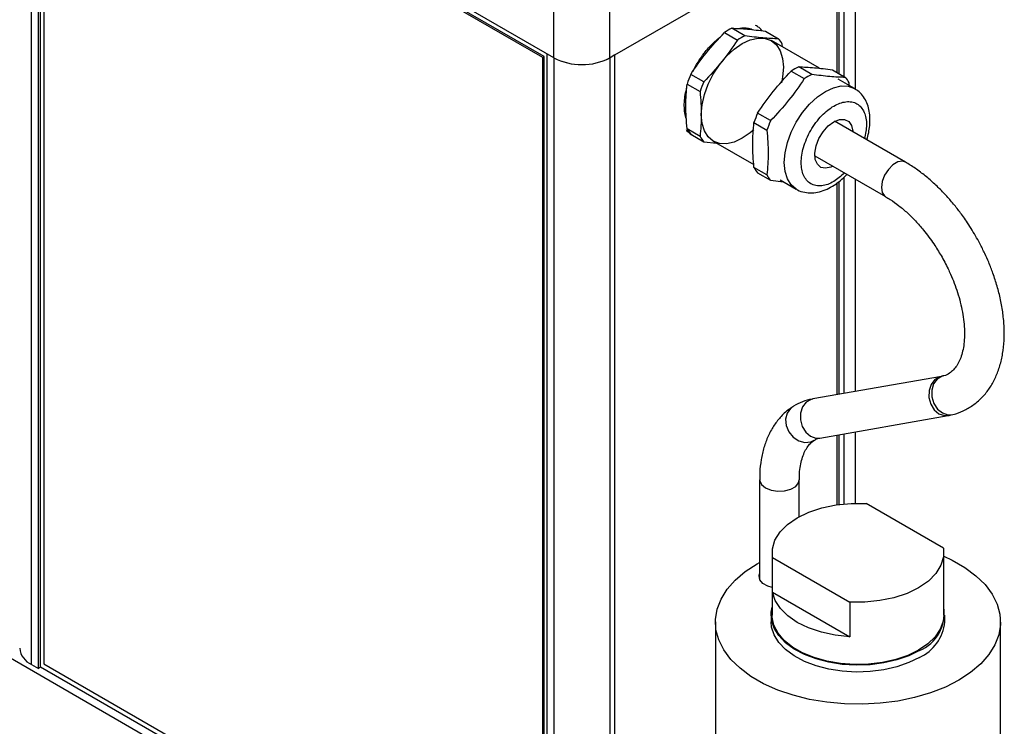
# Model space of a CAD drawing. Header units: inches. Extents: x 7.3 to 29.9, y 3.3 to 18.9.
# Tile 11 of 12: x 26.6 to 29, y 16 to 17.6. Entities that reach past the tile are written whole.
import ezdxf

# ---------------------------------------------------------------- set-up
doc = ezdxf.new("R2010")
doc.units = ezdxf.units.IN
doc.header["$MEASUREMENT"] = 0

msp = doc.modelspace()

# ---------------------------------------------------------------- linework, layer by layer
at = {"color": 7, "linetype": 'Continuous', "lineweight": 25}
for p, q in [((27.8916, 17.528), (26.6588, 18.2397)), ((26.6589, 16.0961), (26.6589, 18.2396)), ((26.6754, 16.0866), (26.6754, 18.2301)), ((26.6807, 16.0897), (26.6807, 18.227)), ((27.8656, 17.5287), (26.6883, 18.2083)), ((26.6883, 18.2083), (26.6883, 16.0976)), ((27.8692, 17.5307), (26.6918, 18.2104)), ((28.6034, 17.4533), (28.6034, 17.8823)), ((28.5761, 17.8466), (28.0242, 17.528)), ((28.5759, 17.8465), (28.5759, 17.4839)), ((28.5591, 17.8368), (28.5591, 17.4936)), ((28.5644, 17.8398), (28.5644, 17.4905)), ((27.8916, 17.528), (27.8916, 17.6477)), ((28.0242, 17.528), (28.0242, 17.6477)), ((28.2942, 17.5875), (28.3248, 17.5698)), ((28.3424, 17.5799), (28.3118, 17.5976)), ((28.3912, 17.5905), (28.4218, 17.5728)), ((28.5184, 17.5031), (28.405, 17.5686)), ((28.4309, 17.5536), (28.4306, 17.5603)), ((27.8656, 17.5287), (27.8692, 17.5307)), ((27.8656, 15.4179), (27.8656, 17.5287)), ((27.8692, 15.42), (27.8692, 17.5307)), ((27.8914, 17.5281), (27.875, 17.5375)), ((27.875, 17.5375), (27.875, 15.3941)), ((27.8914, 17.5281), (27.8914, 15.3846)), ((28.0359, 17.5347), (28.0244, 17.5281)), ((28.0244, 15.3846), (28.0244, 17.5281)), ((28.0359, 15.3913), (28.0359, 17.5347)), ((28.2199, 17.4958), (28.2285, 17.5121)), ((28.4521, 17.4964), (28.4827, 17.4787)), ((28.5003, 17.4888), (28.4696, 17.5065)), ((28.549, 17.4994), (28.5797, 17.4817)), ((28.2454, 17.471), (28.2148, 17.4887)), ((28.601, 17.4554), (28.5628, 17.4775)), ((28.206, 17.4661), (28.2367, 17.4484)), ((28.5888, 17.4625), (28.5885, 17.4692)), ((28.4033, 17.3799), (28.3726, 17.3976)), ((28.7211, 17.2817), (28.5542, 17.378)), ((28.2367, 17.3425), (28.206, 17.3602)), ((28.3639, 17.3749), (28.3945, 17.3573)), ((28.2148, 17.3477), (28.2454, 17.33)), ((28.2454, 17.33), (28.2761, 17.3263)), ((28.2678, 17.3311), (28.3635, 17.2758)), ((28.5075, 17.2967), (28.6742, 17.2005)), ((28.3945, 17.2514), (28.3639, 17.2691)), ((28.3726, 17.2566), (28.4033, 17.2389)), ((28.4033, 17.2389), (28.434, 17.2352)), ((28.4257, 17.2399), (28.4638, 17.2179)), ((28.5759, 17.2459), (28.5759, 16.7357)), ((28.6034, 16.7405), (28.6034, 17.2414)), ((28.5591, 17.2318), (28.5591, 16.7327)), ((28.5644, 17.2358), (28.5644, 16.7337)), ((28.8061, 16.776), (28.5029, 16.7229)), ((28.8091, 16.777), (28.8061, 16.776)), ((28.5191, 16.6306), (28.8223, 16.6837)), ((28.5591, 16.6376), (28.5591, 16.4731)), ((28.5644, 16.6385), (28.5644, 16.4738)), ((28.5759, 16.6405), (28.5759, 16.4751)), ((28.6034, 16.4767), (28.6034, 16.6453)), ((25.8565, 16.546), (28.0363, 15.2876)), ((28.3772, 16.532), (28.3772, 16.2969)), ((28.4709, 16.4452), (28.4709, 16.532)), ((28.8109, 16.371), (28.6287, 16.4762)), ((28.4068, 16.3598), (28.4068, 16.2129)), ((28.8118, 16.2129), (28.8118, 16.3598)), ((28.4078, 16.267), (28.4078, 16.3486)), ((28.4078, 16.3486), (28.5899, 16.2435)), ((28.4078, 16.267), (28.5899, 16.1618)), ((28.5899, 16.2435), (28.5899, 16.1618)), ((28.2728, 16.1965), (28.2728, 15.6494)), ((28.4043, 16.2129), (28.4043, 16.1965)), ((28.8143, 16.1965), (28.8143, 16.2129)), ((28.9458, 15.6494), (28.9458, 16.1965)), ((26.6589, 16.0961), (26.6754, 16.0866)), ((26.6807, 16.0897), (26.6754, 16.0866)), ((27.875, 15.4003), (26.6807, 16.0897)), ((26.6883, 16.0976), (27.8656, 15.4179))]:
    msp.add_line(p, q, dxfattribs=at)
at = {"color": 7, "linetype": 'Continuous', "lineweight": 25, "flags": 128}
for points in [[(28.3634, 17.358), (28.3553, 17.351), (28.3364, 17.338), (28.3175, 17.3292), (28.2994, 17.3251), (28.2826, 17.3258), (28.268, 17.3312), (28.2559, 17.3412), (28.247, 17.3554), (28.2415, 17.3732), (28.2396, 17.3939), (28.2415, 17.4168), (28.247, 17.441), (28.2559, 17.4655), (28.268, 17.4894), (28.2826, 17.5117), (28.2994, 17.5317), (28.3175, 17.5486), (28.3364, 17.5616), (28.3553, 17.5704), (28.3735, 17.5745), (28.3902, 17.5738), (28.4049, 17.5684), (28.4169, 17.5584), (28.4259, 17.5442), (28.4314, 17.5265), (28.4333, 17.5057), (28.4333, 17.5057)], [(28.4333, 17.5057), (28.4314, 17.4828), (28.4287, 17.469)], [(28.4636, 17.218), (28.4518, 17.2279), (28.4428, 17.2421), (28.4373, 17.2599), (28.4354, 17.2807), (28.4373, 17.3036), (28.4428, 17.3278), (28.4518, 17.3523), (28.4638, 17.3763), (28.4785, 17.3987), (28.4953, 17.4187), (28.5135, 17.4356), (28.5324, 17.4487), (28.5513, 17.4574), (28.5695, 17.4616), (28.5863, 17.4609), (28.601, 17.4554), (28.6011, 17.4554)], [(28.5524, 17.377), (28.5657, 17.3824), (28.5777, 17.3826), (28.5875, 17.3778), (28.5942, 17.3682), (28.5972, 17.3549), (28.5973, 17.3532)], [(28.5503, 17.2721), (28.5457, 17.2699), (28.5329, 17.2671), (28.5218, 17.2694), (28.5135, 17.2767), (28.5086, 17.2883), (28.5076, 17.3031), (28.5106, 17.3199), (28.5173, 17.3372), (28.5271, 17.3534), (28.5392, 17.3671), (28.5524, 17.377)], [(28.7213, 17.2816), (28.7143, 17.2838), (28.7034, 17.2821), (28.6919, 17.2755), (28.6811, 17.2647), (28.6723, 17.251), (28.6665, 17.2362), (28.6645, 17.222), (28.6665, 17.21), (28.6723, 17.2018), (28.6745, 17.2004)], [(28.8061, 16.776), (28.8021, 16.7751), (28.7906, 16.7684), (28.782, 16.7571), (28.7772, 16.7425), (28.7769, 16.7264), (28.7811, 16.7107), (28.7893, 16.6973), (28.8004, 16.6879), (28.8133, 16.6835), (28.8223, 16.6837)], [(28.8093, 16.7767), (28.8079, 16.7763), (28.7964, 16.7697), (28.7879, 16.7584), (28.7834, 16.7439), (28.7836, 16.7279), (28.7882, 16.7123), (28.7969, 16.699), (28.8086, 16.6897), (28.8217, 16.6853), (28.8334, 16.6861)], [(28.5029, 16.7229), (28.4989, 16.7219), (28.4874, 16.7153), (28.4788, 16.704), (28.474, 16.6894), (28.4737, 16.6733), (28.4779, 16.6576), (28.486, 16.6442), (28.4972, 16.6347), (28.5101, 16.6303), (28.5191, 16.6306)], [(28.4533, 16.703), (28.4498, 16.7003), (28.4419, 16.6893), (28.4385, 16.6753), (28.4401, 16.6599), (28.4465, 16.6451), (28.4568, 16.6325), (28.4699, 16.6238), (28.4841, 16.62), (28.4979, 16.6215), (28.5059, 16.6254)], [(28.3772, 16.5319), (28.3774, 16.5296), (28.3816, 16.5206), (28.3909, 16.5129), (28.4043, 16.5075), (28.42, 16.505), (28.4362, 16.5059), (28.4509, 16.5098), (28.4625, 16.5165), (28.4693, 16.525), (28.4709, 16.5319)], [(28.4078, 16.3486), (28.4075, 16.3692), (28.4135, 16.3895), (28.4255, 16.4089), (28.4432, 16.4267), (28.4661, 16.4425), (28.4935, 16.4557), (28.5244, 16.466), (28.5579, 16.4729), (28.5931, 16.4764), (28.6287, 16.4762)], [(28.8109, 16.371), (28.8112, 16.3505), (28.8052, 16.3302), (28.7931, 16.3108), (28.7754, 16.293), (28.7525, 16.2772), (28.7252, 16.264), (28.6943, 16.2537), (28.6607, 16.2468), (28.6256, 16.2433), (28.5899, 16.2435)], [(28.8473, 16.0592), (28.8156, 16.043), (28.7806, 16.0293), (28.743, 16.0182), (28.7032, 16.01), (28.662, 16.0047), (28.6199, 16.0024), (28.5777, 16.0031), (28.5359, 16.0069), (28.4953, 16.0138), (28.4566, 16.0234), (28.4202, 16.0359), (28.3868, 16.0508), (28.3569, 16.0681), (28.331, 16.0873), (28.3095, 16.1083), (28.2927, 16.1307), (28.2809, 16.1542), (28.2743, 16.1782), (28.273, 16.2026), (28.277, 16.2269), (28.2862, 16.2507), (28.3005, 16.2737), (28.3197, 16.2954), (28.3434, 16.3156), (28.3714, 16.3339), (28.3772, 16.3372)], [(28.8118, 16.3517), (28.8319, 16.3422), (28.8617, 16.325), (28.8876, 16.3057), (28.9091, 16.2847), (28.9259, 16.2623), (28.9377, 16.2389), (28.9443, 16.2148), (28.9457, 16.1904), (28.9417, 16.1661), (28.9325, 16.1423), (28.9181, 16.1194), (28.899, 16.0976), (28.8752, 16.0775), (28.8473, 16.0592)], [(28.4068, 16.2775), (28.3964, 16.2807), (28.3845, 16.2875), (28.3775, 16.2963), (28.376, 16.3059), (28.3772, 16.3101)], [(28.5899, 16.1618), (28.5556, 16.1655), (28.5229, 16.1725), (28.4928, 16.1826), (28.4661, 16.1955), (28.4437, 16.2109), (28.4262, 16.2283), (28.4141, 16.2472), (28.4078, 16.267)], [(28.7543, 16.1292), (28.7292, 16.1168), (28.7009, 16.107), (28.6703, 16.0999), (28.6381, 16.0957), (28.6052, 16.0945), (28.5724, 16.0965), (28.5405, 16.1014), (28.5104, 16.1092), (28.4829, 16.1197), (28.4586, 16.1326), (28.4383, 16.1476), (28.4224, 16.1643), (28.4113, 16.1822), (28.4054, 16.201), (28.4047, 16.22), (28.4068, 16.2313)], [(28.7543, 16.1128), (28.7292, 16.1005), (28.7009, 16.0907), (28.6703, 16.0835), (28.6381, 16.0794), (28.6052, 16.0782), (28.5724, 16.0801), (28.5405, 16.0851), (28.5104, 16.0929), (28.4829, 16.1034), (28.4586, 16.1163), (28.4383, 16.1313), (28.4224, 16.148), (28.4113, 16.1659), (28.4054, 16.1846), (28.4043, 16.1965)], [(28.8118, 16.2129), (28.8103, 16.1984), (28.8034, 16.1795), (28.7912, 16.1615), (28.7741, 16.1449), (28.7525, 16.1302), (28.727, 16.1177), (28.6983, 16.1078), (28.6671, 16.1008), (28.6344, 16.0969), (28.601, 16.0961), (28.5678, 16.0984), (28.5357, 16.104), (28.5057, 16.1124), (28.4784, 16.1237), (28.4548, 16.1373), (28.4354, 16.153), (28.4207, 16.1704), (28.4111, 16.1889), (28.407, 16.208), (28.4068, 16.2129)]]:
    msp.add_lwpolyline(points, dxfattribs=at)
at = {"color": 7, "linetype": 'Continuous', "lineweight": 25}
for centre, radius, start, end in [((28.3742, 17.4691), 0.1429, 115.9276, 124.067), ((28.4049, 17.4514), 0.1429, 115.9276, 124.067), ((28.3765, 17.5317), 0.0612, 27.9345, 42.2669), ((27.9579, 17.6563), 0.1445, 242.6097, 297.3903), ((27.9579, 17.6559), 0.1441, 242.6097, 297.3903), ((28.5321, 17.378), 0.1429, 115.9276, 124.067), ((28.4386, 17.3889), 0.245, 155.9545, 161.6341), ((28.4692, 17.3712), 0.245, 155.9545, 161.6341), ((28.5627, 17.3603), 0.1429, 115.9276, 124.067), ((28.5344, 17.4405), 0.0612, 27.9345, 42.2669), ((28.5964, 17.2977), 0.245, 155.9545, 161.6341), ((28.6271, 17.28), 0.245, 155.9545, 161.6341), ((28.2601, 17.3889), 0.0612, 207.9345, 222.2669), ((28.2907, 17.3712), 0.0612, 207.9345, 222.2669), ((28.4179, 17.2977), 0.0612, 207.9345, 222.2669), ((28.4486, 17.28), 0.0612, 207.9345, 222.2669), ((28.7184, 16.2166), 0.0945, 292.2819, 8.9109), ((28.7106, 16.2075), 0.1043, 294.7424, 353.9375), ((26.6785, 16.1392), 0.0473, 185.6948, 245.6253)]:
    msp.add_arc(centre, radius, start, end, dxfattribs=at)
for points in [[(28.2148, 17.4887), (28.2263, 17.5062), (28.2507, 17.5403), (28.2792, 17.572), (28.2942, 17.5875)], [(28.3118, 17.5976), (28.3232, 17.5975), (28.3477, 17.5963), (28.3762, 17.5927), (28.3912, 17.5905)], [(28.3248, 17.5698), (28.3134, 17.5523), (28.2889, 17.5182), (28.2604, 17.4865), (28.2454, 17.471)], [(28.4218, 17.5728), (28.4103, 17.573), (28.3859, 17.5742), (28.3574, 17.5778), (28.3424, 17.5799)], [(28.3726, 17.3976), (28.3841, 17.4151), (28.4086, 17.4491), (28.4371, 17.4809), (28.4521, 17.4964)], [(28.4696, 17.5065), (28.4811, 17.5063), (28.5056, 17.5051), (28.534, 17.5016), (28.549, 17.4994)], [(28.4827, 17.4787), (28.4712, 17.4612), (28.4468, 17.4271), (28.4183, 17.3953), (28.4033, 17.3799)], [(28.5797, 17.4817), (28.5682, 17.4819), (28.5437, 17.4831), (28.5153, 17.4866), (28.5003, 17.4888)], [(28.206, 17.3602), (28.2043, 17.3788), (28.2022, 17.4153), (28.2043, 17.4494), (28.206, 17.4661)], [(28.2367, 17.4484), (28.2384, 17.4297), (28.2404, 17.3933), (28.2384, 17.3591), (28.2367, 17.3425)], [(28.3639, 17.2691), (28.3621, 17.2877), (28.3601, 17.3242), (28.3621, 17.3583), (28.3639, 17.3749)], [(28.3945, 17.3573), (28.3963, 17.3386), (28.3983, 17.3021), (28.3963, 17.268), (28.3945, 17.2514)]]:
    msp.add_open_spline(points, degree=3, dxfattribs=at)
for points, knots in [([(28.3264, 17.5969), (28.3297, 17.5975), (28.3375, 17.5991), (28.3487, 17.5982), (28.3568, 17.5967), (28.3602, 17.5944), (28.3604, 17.5943)], [0, 0, 0, 0, 0.261942, 0.606507, 0.977616, 1, 1, 1, 1]), ([(28.3836, 17.5915), (28.3813, 17.5942), (28.3766, 17.5996), (28.3704, 17.6027), (28.3673, 17.6042)], [0, 0, 0, 0, 0.502779, 1, 1, 1, 1]), ([(28.2285, 17.5121), (28.233, 17.5195), (28.2394, 17.5299), (28.2502, 17.5438), (28.2597, 17.5549), (28.2716, 17.5664), (28.2801, 17.5738), (28.2846, 17.5768), (28.2849, 17.577)], [0, 0, 0, 0, 0.286713, 0.401946, 0.59127, 0.784416, 0.988057, 1, 1, 1, 1]), ([(28.2049, 17.3823), (28.2047, 17.3826), (28.2026, 17.3871), (28.2006, 17.3979), (28.1991, 17.4142), (28.2003, 17.4318), (28.2025, 17.446), (28.2049, 17.4543), (28.2055, 17.4565)], [0, 0, 0, 0, 0.020043, 0.254194, 0.484001, 0.708748, 0.923017, 1, 1, 1, 1]), ([(28.6301, 17.3343), (28.6306, 17.3359), (28.633, 17.343), (28.6356, 17.3557), (28.6378, 17.3725), (28.6378, 17.3894), (28.6355, 17.4059), (28.6307, 17.4216), (28.6229, 17.4358), (28.6131, 17.4476), (28.6047, 17.4527), (28.601, 17.455)], [0, 0, 0, 0, 0.033777, 0.144506, 0.262189, 0.383981, 0.508992, 0.635955, 0.764069, 0.893766, 1, 1, 1, 1]), ([(28.5776, 17.2563), (28.5692, 17.2489), (28.5515, 17.2331), (28.5278, 17.2254), (28.5099, 17.2257), (28.4976, 17.2302), (28.4876, 17.2386), (28.4783, 17.254), (28.4736, 17.2796), (28.4783, 17.3107), (28.4876, 17.3368), (28.4976, 17.3568), (28.5099, 17.3754), (28.5278, 17.3965), (28.5524, 17.4162), (28.577, 17.4249), (28.5949, 17.4245), (28.6072, 17.4201), (28.6172, 17.4116), (28.6264, 17.3963), (28.6316, 17.3718), (28.6268, 17.3485), (28.6245, 17.3374)], [0, 0, 0, 0, 0.062057, 0.131926, 0.169538, 0.207947, 0.246357, 0.283969, 0.353838, 0.423706, 0.461318, 0.499728, 0.538137, 0.575749, 0.645618, 0.715486, 0.753098, 0.791508, 0.829917, 0.867529, 0.937398, 1, 1, 1, 1]), ([(28.2036, 17.3588), (28.2067, 17.355), (28.2109, 17.3498), (28.2166, 17.3467), (28.2182, 17.3459)], [0, 0, 0, 0, 0.7281305, 1, 1, 1, 1]), ([(28.8867, 17.1078), (28.8797, 17.1195), (28.8698, 17.1359), (28.8536, 17.1589), (28.8391, 17.1779), (28.8209, 17.1993), (28.8011, 17.2201), (28.7795, 17.2402), (28.7566, 17.2586), (28.737, 17.2725), (28.725, 17.2792), (28.7211, 17.2814)], [0, 0, 0, 0, 0.159346, 0.224316, 0.331729, 0.442657, 0.561061, 0.683949, 0.810196, 0.938943, 1, 1, 1, 1]), ([(28.4637, 17.2184), (28.4647, 17.2177), (28.4705, 17.2135), (28.4833, 17.21), (28.5008, 17.2083), (28.5187, 17.2111), (28.5362, 17.2174), (28.5527, 17.2266), (28.5678, 17.2379), (28.5778, 17.247), (28.5826, 17.2524), (28.5832, 17.2531)], [0, 0, 0, 0, 0.028862, 0.17259, 0.309666, 0.451038, 0.593365, 0.731051, 0.858606, 0.983205, 1, 1, 1, 1]), ([(28.6743, 17.2002), (28.6781, 17.198), (28.6885, 17.1922), (28.7059, 17.1793), (28.7259, 17.1624), (28.7454, 17.143), (28.7623, 17.1237), (28.7766, 17.1053), (28.7908, 17.0853), (28.7999, 17.0703), (28.8055, 17.061)], [0, 0, 0, 0, 0.081361, 0.224926, 0.3673, 0.506028, 0.647203, 0.749276, 0.84527, 1, 1, 1, 1]), ([(28.8333, 16.6865), (28.8356, 16.687), (28.8462, 16.6893), (28.8641, 16.6974), (28.8864, 16.7113), (28.9058, 16.7294), (28.9221, 16.7507), (28.935, 16.7745), (28.9447, 16.8009), (28.9513, 16.8296), (28.9545, 16.8601), (28.9547, 16.8918), (28.9518, 16.9242), (28.9462, 16.9567), (28.9382, 16.9885), (28.9286, 17.018), (28.9187, 17.0437), (28.9082, 17.0672), (28.8979, 17.088), (28.8901, 17.1018), (28.8867, 17.1078)], [0, 0, 0, 0, 0.016879, 0.077573, 0.140067, 0.205516, 0.266741, 0.329305, 0.393064, 0.457532, 0.522129, 0.586373, 0.649855, 0.712261, 0.772866, 0.829568, 0.878847, 0.91816, 0.964055, 1, 1, 1, 1]), ([(28.8055, 17.061), (28.8112, 17.0507), (28.8191, 17.0363), (28.8291, 17.0145), (28.8369, 16.9958), (28.8446, 16.9736), (28.8512, 16.9507), (28.8562, 16.9276), (28.8595, 16.9048), (28.861, 16.8829), (28.8605, 16.8624), (28.8583, 16.8437), (28.8544, 16.8271), (28.8491, 16.8127), (28.8424, 16.8007), (28.8344, 16.7907), (28.8244, 16.7828), (28.8164, 16.7782), (28.8101, 16.7771), (28.8092, 16.7769)], [0, 0, 0, 0, 0.076859, 0.108177, 0.15982, 0.21294, 0.269315, 0.327386, 0.386501, 0.446176, 0.50614, 0.566329, 0.626945, 0.688415, 0.751812, 0.819203, 0.894614, 0.985501, 1, 1, 1, 1]), ([(28.503, 16.7228), (28.5023, 16.7227), (28.4939, 16.7219), (28.4785, 16.7164), (28.4624, 16.7097), (28.4549, 16.7037), (28.4536, 16.7027)], [0, 0, 0, 0, 0.035548, 0.466654, 0.906781, 1, 1, 1, 1]), ([(28.4536, 16.7026), (28.4511, 16.701), (28.4407, 16.6947), (28.4259, 16.68), (28.4095, 16.6589), (28.3967, 16.635), (28.3869, 16.6086), (28.3805, 16.5798), (28.3773, 16.5541), (28.3775, 16.5376), (28.3776, 16.5318)], [0, 0, 0, 0, 0.049019, 0.198234, 0.337823, 0.48046, 0.625825, 0.772805, 0.92008, 1, 1, 1, 1]), ([(28.8223, 16.6838), (28.8229, 16.6839), (28.8254, 16.6841), (28.8277, 16.6849), (28.8294, 16.6855)], [0, 0, 0, 0, 0.258507, 1, 1, 1, 1]), ([(28.4711, 16.5318), (28.4711, 16.5369), (28.4712, 16.5489), (28.4734, 16.5657), (28.4772, 16.5824), (28.4826, 16.5968), (28.4893, 16.6088), (28.497, 16.6186), (28.5029, 16.623), (28.5059, 16.6253)], [0, 0, 0, 0, 0.102599, 0.243783, 0.385965, 0.530152, 0.678858, 0.836935, 1, 1, 1, 1]), ([(28.506, 16.6251), (28.5073, 16.626), (28.5109, 16.6287), (28.5159, 16.6298), (28.5191, 16.6305)], [0, 0, 0, 0, 0.360512, 1, 1, 1, 1])]:
    msp.add_open_spline(points, degree=3, knots=knots, dxfattribs=at)

doc.saveas('drawing.dxf')
